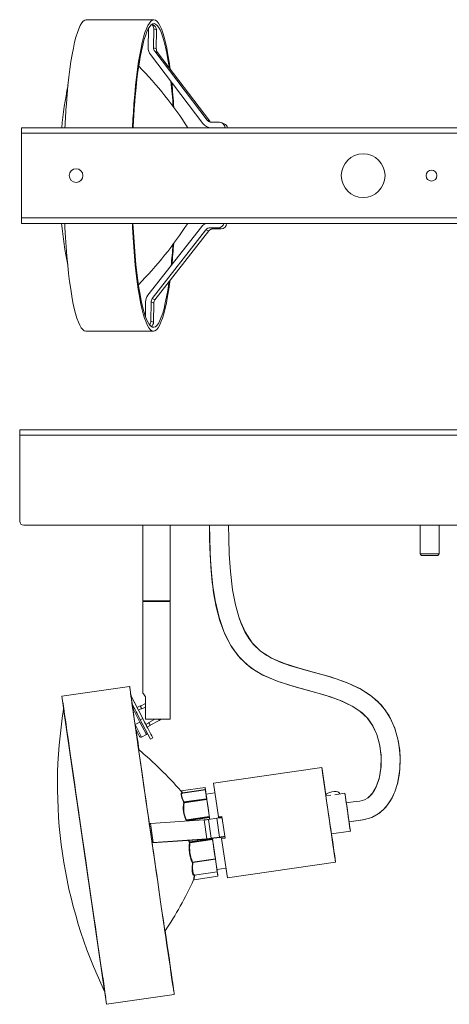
# Model space of a CAD drawing. Header units: millimetres. Extents: x -434 to -2, y -3 to 357.
# Tile 1 of 2: x -434 to -277, y -3 to 357. Entities that reach past the tile are written whole.
import ezdxf

# ---------------------------------------------------------------- set-up
doc = ezdxf.new("R2010")
doc.units = ezdxf.units.MM

msp = doc.modelspace()

# ---------------------------------------------------------------- linework, layer by layer
at = {"color": 7, "linetype": 'Continuous', "lineweight": 15}
for p, q in [((-385.16, 357.05), (-409.9, 357.09)), ((-387.44, 353.35), (-387.19, 353.35)), ((-387.25, 346.78), (-387.19, 353.77)), ((-387.19, 353.77), (-387.22, 353.77)), ((-385.41, 355.19), (-385.92, 355.4)), ((-385.21, 353.76), (-385.28, 346.78)), ((-384.21, 353.34), (-385.21, 353.76)), ((-384.28, 346.36), (-384.21, 353.34)), ((-385.28, 346.78), (-384.28, 346.36)), ((-367.28, 319.09), (-386.45, 344.33)), ((-384.87, 345.55), (-365.7, 320.32)), ((-383.87, 345.13), (-384.87, 345.55)), ((-364.7, 319.9), (-383.87, 345.13)), ((-433.61, 317.5), (-433.61, 282.5)), ((-433.61, 317.5), (-133.61, 317.5)), ((-365.7, 320.32), (-364.7, 319.9)), ((-365.68, 317.85), (-364.84, 317.5)), ((-361.18, 317.54), (-364.17, 317.55)), ((-364.15, 319.54), (-361.16, 319.54)), ((-361.18, 317.5), (-361.18, 317.54)), ((-359.4, 318.97), (-360.41, 319.39)), ((-359.2, 317.54), (-359.2, 317.5)), ((-358.85, 317.52), (-358.95, 317.5)), ((-347.74, 317.5), (-358.85, 317.52)), ((-133.61, 315.5), (-433.61, 315.5)), ((-433.61, 284.5), (-133.61, 284.5)), ((-133.61, 282.5), (-433.61, 282.5)), ((-387.33, 256.2), (-367.66, 281.38)), ((-358.55, 282.49), (-358.55, 282.5)), ((-347.77, 282.5), (-320.6, 282.46)), ((-366.11, 280.15), (-385.78, 254.97)), ((-384.78, 254.55), (-365.11, 279.73)), ((-365.11, 279.73), (-366.11, 280.15)), ((-361.55, 280.92), (-364.54, 280.92)), ((-363.54, 280.5), (-364.54, 280.92)), ((-363.54, 280.5), (-360.55, 280.5)), ((-360.55, 280.5), (-361.55, 280.92)), ((-388.24, 248.34), (-388.18, 253.75)), ((-386.2, 253.75), (-386.27, 246.76)), ((-385.2, 253.33), (-386.2, 253.75)), ((-385.78, 254.97), (-384.78, 254.55)), ((-385.27, 246.34), (-385.2, 253.33)), ((-386.27, 246.76), (-385.27, 246.34)), ((-410.06, 243.09), (-385.32, 243.05)), ((-434.25, 173.47), (-434.25, 206.97)), ((-434.25, 206.97), (-134.25, 206.97)), ((-134.25, 204.97), (-434.25, 204.97)), ((-135.75, 171.97), (-432.75, 171.97)), ((-389.25, 171.97), (-389.25, 144.32)), ((-379.25, 144.32), (-379.25, 171.97)), ((-287.75, 171.97), (-287.75, 161.47)), ((-280.75, 161.47), (-280.75, 171.97)), ((-287.75, 161.47), (-287.25, 160.97)), ((-280.75, 161.47), (-287.75, 161.47)), ((-281.25, 160.97), (-287.25, 160.97)), ((-281.25, 160.97), (-280.75, 161.47)), ((-379.25, 144.32), (-389.25, 144.32)), ((-389.13, 144.32), (-389.02, 144.22)), ((-389.02, 144.22), (-389.13, 144.08)), ((-379.49, 144.22), (-389.02, 144.22)), ((-379.49, 144.22), (-379.37, 144.32)), ((-379.37, 144.08), (-379.49, 144.22)), ((-389.25, 144.08), (-389.25, 110.57)), ((-389.25, 144.08), (-379.25, 144.08)), ((-379.25, 100.97), (-379.25, 144.08)), ((-394.04, 113), (-418.79, 109.42)), ((-418.79, 109.42), (-402.46, -3.4)), ((-393.59, 109.69), (-391.29, 105.24)), ((-389.25, 101.22), (-393.58, 109.63)), ((-388.18, 100.97), (-388.18, 109.2)), ((-390.14, 100.76), (-393.15, 106.63)), ((-392.97, 105.79), (-393.06, 106.45)), ((-392.96, 105.78), (-393.06, 106.44)), ((-392.93, 105.07), (-392.91, 105.08)), ((-390.25, 99.9), (-392.91, 105.08)), ((-390.14, 105.84), (-391.3, 105.24)), ((-391.3, 105.24), (-390.8, 104.26)), ((-390.8, 104.26), (-389.64, 104.86)), ((-388.18, 106.72), (-390.09, 105.74)), ((-390.09, 105.74), (-389.57, 104.72)), ((-389.64, 104.86), (-389.57, 104.72)), ((-388.18, 105.44), (-389.57, 104.72)), ((-390.73, 104.12), (-390.8, 104.26)), ((-389.25, 101.22), (-390.14, 100.76)), ((-379.25, 100.97), (-388.18, 100.97)), ((-384.85, 100.97), (-387.05, 99.83)), ((-383.25, 100.51), (-382.55, 100.97)), ((-390.25, 99.9), (-392.03, 98.99)), ((-389.69, 94.44), (-392.03, 98.99)), ((-391.86, 97.57), (-390.37, 94.69)), ((-391.78, 97.4), (-391.83, 97.37)), ((-387.91, 95.36), (-390.25, 99.9)), ((-390.14, 100.76), (-386.46, 93.65)), ((-388.15, 99.1), (-388.22, 99.24)), ((-388.15, 99.1), (-386.98, 99.7)), ((-388.11, 99.03), (-387.81, 98.45)), ((-387.69, 98.22), (-387.69, 98.22)), ((-387.64, 98.12), (-386.48, 98.72)), ((-386.98, 99.7), (-387.05, 99.83)), ((-387.05, 99.83), (-386.53, 98.82)), ((-387.05, 99.83), (-386.97, 99.7)), ((-386.53, 98.82), (-383.25, 100.51)), ((-391.66, 96.18), (-391.25, 96.39)), ((-389.69, 94.44), (-387.91, 95.36)), ((-386.46, 93.65), (-385.58, 94.11)), ((-323.72, 83.27), (-363.31, 77.54)), ((-366.45, 76.03), (-375.29, 74.75)), ((-363.31, 77.54), (-361.54, 65.18)), ((-375.32, 74.73), (-375.36, 74.76)), ((-375.18, 74.69), (-375.22, 74.72)), ((-374.98, 73.9), (-374.74, 73.88)), ((-366.32, 75.13), (-374.82, 73.9)), ((-366.33, 75.2), (-374.67, 73.99)), ((-366.32, 75.15), (-374.62, 73.95)), ((-366.33, 75.2), (-366.32, 75.15)), ((-366.31, 75.15), (-366.32, 75.19)), ((-366.32, 75.15), (-366.31, 75.08)), ((-366.3, 75.07), (-366.31, 75.15)), ((-366.3, 75.06), (-366.29, 75)), ((-362.81, 74.03), (-366.07, 73.56)), ((-322.26, 73.2), (-322.21, 72.88)), ((-320.49, 73.12), (-322.23, 72.87)), ((-315.29, 73.88), (-318.99, 73.34)), ((-317.26, 73.59), (-317.31, 73.91)), ((-314.77, 70.39), (-315.22, 73.47)), ((-297.48, 73.26), (-297.31, 73.74)), ((-374.25, 70.45), (-374.3, 70.53)), ((-365.86, 71.88), (-374.2, 70.67)), ((-365.85, 71.81), (-374.15, 70.61)), ((-374.15, 70.61), (-374.09, 70.52)), ((-365.84, 71.71), (-374.09, 70.52)), ((-374.07, 70.36), (-374.09, 70.52)), ((-374.07, 70.36), (-365.81, 71.56)), ((-365.86, 71.88), (-365.85, 71.81)), ((-365.84, 71.81), (-365.85, 71.87)), ((-365.85, 71.81), (-365.84, 71.71)), ((-365.83, 71.71), (-365.84, 71.81)), ((-365.81, 71.56), (-365.84, 71.71)), ((-365.81, 71.56), (-364.98, 65.78)), ((-364.92, 65.31), (-373.26, 64.1)), ((-364.91, 65.23), (-373.2, 64.03)), ((-364.89, 65.14), (-373.15, 63.95)), ((-373.12, 63.75), (-364.86, 64.94)), ((-364.91, 65.31), (-364.97, 65.78)), ((-364.9, 65.24), (-364.91, 65.31)), ((-364.91, 65.23), (-364.89, 65.14)), ((-364.88, 65.15), (-364.9, 65.24)), ((-364.86, 64.94), (-364.89, 65.14)), ((-361.54, 65.18), (-360.25, 65.37)), ((-361.54, 65.18), (-361.52, 65.09)), ((-360.24, 65.27), (-361.52, 65.09)), ((-360.25, 65.37), (-359.11, 57.46)), ((-360.18, 64.88), (-360.18, 64.89)), ((-386.91, 63.22), (-386.92, 63.23)), ((-386.91, 63.22), (-385.91, 56.31)), ((-386.84, 62.81), (-386.91, 63.22)), ((-385.84, 55.89), (-386.84, 62.81)), ((-366.75, 64.11), (-386.42, 62.8)), ((-386.42, 62.8), (-385.42, 55.88)), ((-373.3, 63.82), (-373.35, 63.9)), ((-373.2, 64.03), (-373.15, 63.95)), ((-373.13, 63.86), (-373.15, 63.95)), ((-373.12, 63.75), (-373.13, 63.86)), ((-365.75, 57.19), (-366.75, 64.11)), ((-362.19, 64.72), (-365.18, 64.29)), ((-364.18, 57.37), (-365.18, 64.29)), ((-361.19, 57.81), (-362.19, 64.72)), ((-364.18, 57.37), (-361.19, 57.81)), ((-361.17, 57.69), (-364.16, 57.26)), ((-361.14, 57.57), (-361.16, 57.69)), ((-359.17, 57.86), (-361.14, 57.57)), ((-359.18, 57.97), (-359.18, 57.96)), ((-320.23, 59.02), (-313.28, 60.02)), ((-385.92, 56.31), (-385.91, 56.31)), ((-385.91, 56.31), (-385.84, 55.89)), ((-367.3, 56.89), (-385.82, 55.66)), ((-385.42, 55.88), (-365.75, 57.19)), ((-372.13, 55.77), (-372.18, 55.83)), ((-363.75, 57.24), (-372.09, 56.04)), ((-372.04, 55.99), (-363.74, 57.19)), ((-372.04, 55.99), (-371.99, 55.93)), ((-363.73, 57.12), (-371.99, 55.93)), ((-371.96, 55.76), (-371.99, 55.93)), ((-371.96, 55.74), (-363.71, 56.93)), ((-363.75, 57.24), (-363.74, 57.19)), ((-363.73, 57.19), (-363.74, 57.25)), ((-363.69, 56.91), (-363.74, 57.23)), ((-363.74, 57.19), (-363.73, 57.12)), ((-363.72, 57.13), (-363.73, 57.19)), ((-363.71, 56.93), (-363.73, 57.12)), ((-363.6, 56.27), (-363.7, 56.93)), ((-363.61, 56.27), (-362.67, 49.83)), ((-359.11, 57.46), (-360.4, 57.28)), ((-360.4, 57.28), (-358.29, 42.9)), ((-371.07, 48.46), (-371.15, 48.48)), ((-370.98, 48.63), (-371.01, 48.62)), ((-362.67, 49.83), (-370.98, 48.63)), ((-370.92, 48.61), (-370.98, 48.63)), ((-362.67, 49.81), (-370.92, 48.61)), ((-370.9, 48.48), (-370.92, 48.61)), ((-370.9, 48.48), (-362.65, 49.68)), ((-362.67, 49.83), (-362.67, 49.81)), ((-362.65, 49.68), (-362.67, 49.81)), ((-362.66, 49.84), (-362.66, 49.82)), ((-362.65, 49.68), (-361.98, 45.11)), ((-358.29, 42.9), (-318.7, 48.63)), ((-370.48, 42.19), (-361.73, 43.45)), ((-370.39, 43.85), (-370.43, 43.81)), ((-370.39, 43.88), (-370.39, 43.87)), ((-370.33, 43.9), (-361.98, 45.11)), ((-361.98, 45.11), (-370.32, 43.9)), ((-362.07, 45.93), (-358.81, 46.41)), ((-361.98, 45.16), (-361.97, 45.13)), ((-361.97, 45.13), (-361.97, 45.12)), ((-361.85, 44.4), (-361.87, 44.49)), ((-361.85, 44.34), (-361.84, 44.3)), ((-361.73, 43.46), (-361.73, 43.46)), ((-402.46, -3.4), (-377.71, 0.18))]:
    msp.add_line(p, q, dxfattribs=at)
at = {"color": 8, "linetype": 'Continuous', "lineweight": 15}
for p, q in [((-387.19, 353.77), (-387.19, 353.77)), ((-364.17, 317.55), (-364.06, 317.5)), ((-361.18, 317.54), (-361.18, 317.54)), ((-359.11, 317.5), (-359.2, 317.54)), ((-358.56, 282.5), (-358.55, 282.49)), ((-418.2, 104.8), (-403.19, 1.42)), ((-392.91, 105.08), (-392.94, 105.14)), ((-392.03, 98.99), (-392.08, 99.08)), ((-374.62, 73.95), (-374.61, 73.93)), ((-366.32, 75.13), (-365.86, 71.88)), ((-364.77, 64.35), (-364.85, 64.94)), ((-360.18, 64.89), (-360.02, 63.74)), ((-373.31, 63.67), (-373.3, 63.82)), ((-359.35, 59.13), (-359.18, 57.97)), ((-372.25, 55.93), (-372.45, 56.55)), ((-372.09, 56.04), (-372.27, 56.56)), ((-363.66, 56.96), (-363.7, 57.23)), ((-361.98, 45.11), (-361.98, 45.11)), ((-361.97, 45.13), (-361.97, 45.13)), ((-361.97, 45.12), (-361.97, 45.13)), ((-361.85, 44.4), (-361.87, 44.49))]:
    msp.add_line(p, q, dxfattribs=at)
at = {"color": 7, "linetype": 'Continuous', "lineweight": 15, "flags": 128}
for points in [[(-409.9, 357.09), (-410.46, 356.96), (-411.01, 356.56), (-411.56, 355.9), (-412.11, 354.98), (-412.64, 353.8), (-413.16, 352.38), (-413.67, 350.71), (-414.16, 348.8), (-414.62, 346.67), (-415.07, 344.32), (-415.5, 341.76), (-415.89, 339.01), (-416.26, 336.08), (-416.61, 332.98), (-416.92, 329.72), (-417.19, 326.33)], [(-379.23, 339.02), (-379.61, 341.69), (-380.02, 344.25), (-380.47, 346.61), (-380.93, 348.74), (-381.41, 350.65), (-381.91, 352.32), (-382.43, 353.75), (-382.96, 354.93), (-383.5, 355.86), (-384.05, 356.52), (-384.6, 356.92), (-385.16, 357.05), (-385.72, 356.92), (-386.27, 356.52), (-386.82, 355.86), (-387.36, 354.94), (-387.9, 353.77), (-388.42, 352.34), (-388.92, 350.67), (-389.41, 348.77), (-389.88, 346.63), (-390.33, 344.28), (-390.75, 341.73), (-391.15, 338.97), (-391.52, 336.04), (-391.86, 332.94), (-392.17, 329.69), (-392.45, 326.3)], [(-379.57, 339.47), (-379.63, 339.89), (-380.03, 342.47), (-380.46, 344.85), (-380.91, 347.02), (-381.38, 348.96), (-381.87, 350.67), (-382.38, 352.13), (-382.9, 353.35), (-383.43, 354.32), (-383.97, 355.02), (-384.52, 355.47), (-385.07, 355.65), (-385.61, 355.56), (-386.16, 355.21), (-386.71, 354.6), (-387.24, 353.73), (-387.77, 352.6), (-388.29, 351.22), (-388.79, 349.6), (-389.27, 347.74), (-389.73, 345.66), (-390.18, 343.35), (-390.6, 340.84), (-390.99, 338.14), (-391.36, 335.26), (-391.69, 332.2), (-392, 329), (-392.27, 325.65)], [(-417.77, 282.5), (-417.7, 281.02), (-417.5, 277.4), (-417.27, 273.88), (-417, 270.49), (-416.7, 267.24), (-416.37, 264.13), (-416, 261.2), (-415.61, 258.45), (-415.2, 255.89), (-414.76, 253.53), (-414.29, 251.4), (-413.81, 249.49), (-413.31, 247.82), (-412.79, 246.39), (-412.26, 245.21), (-411.72, 244.28), (-411.17, 243.62), (-410.62, 243.22), (-410.06, 243.09), (-410.06, 243.09)], [(-393.03, 282.5), (-392.96, 280.99), (-392.76, 277.36), (-392.53, 273.85), (-392.26, 270.46), (-391.96, 267.2), (-391.62, 264.1), (-391.26, 261.16), (-390.87, 258.41), (-390.46, 255.85), (-390.01, 253.5), (-389.55, 251.36), (-389.07, 249.45), (-388.57, 247.78), (-388.05, 246.35), (-387.52, 245.17), (-386.98, 244.25), (-386.43, 243.59), (-385.88, 243.19), (-385.32, 243.05), (-384.76, 243.18), (-384.21, 243.58), (-383.66, 244.24), (-383.12, 245.16), (-382.58, 246.34), (-382.06, 247.76), (-381.56, 249.43), (-381.07, 251.34), (-380.6, 253.47), (-380.15, 255.82), (-379.73, 258.38), (-379.33, 261.13), (-379.26, 261.61)], [(-392.82, 282.5), (-392.75, 280.98), (-392.55, 277.43), (-392.31, 273.98), (-392.04, 270.65), (-391.74, 267.46), (-391.4, 264.43), (-391.04, 261.57), (-390.65, 258.9), (-390.23, 256.42), (-389.8, 254.14), (-389.33, 252.09), (-388.85, 250.26), (-388.35, 248.67), (-387.84, 247.33), (-387.32, 246.24), (-386.78, 245.4), (-386.24, 244.83), (-385.69, 244.51), (-385.14, 244.47), (-384.59, 244.68), (-384.04, 245.16), (-383.5, 245.91), (-382.97, 246.91), (-382.45, 248.16), (-381.94, 249.66), (-381.45, 251.4), (-380.98, 253.38), (-380.52, 255.57), (-380.09, 257.98), (-379.68, 260.59), (-379.6, 261.18)], [(-320.76, 282.5), (-320.59, 282.46), (-320.43, 282.5)], [(-364.83, 171.97), (-364.78, 166.92), (-364.56, 161.05), (-364.14, 154.41), (-363.3, 147.3), (-362.35, 142.13), (-361, 137.01), (-359.16, 132.08), (-356.74, 127.46), (-353.61, 123.3), (-349.72, 119.82), (-345.31, 117.13), (-339.75, 114.77), (-333.98, 112.92), (-328.18, 111.32), (-322.54, 109.73), (-317.3, 107.94), (-312.65, 105.78), (-309.67, 103.82), (-307.17, 101.5), (-305.16, 98.73), (-303.61, 95.33), (-302.55, 91.41), (-302.05, 87.23), (-302.13, 83.07), (-302.79, 79.2), (-303.82, 76.23), (-303.83, 76.2)], [(-364.8, 171.97), (-364.76, 167.36), (-364.59, 162.22), (-364.29, 156.76), (-363.79, 151.2), (-362.79, 144.46), (-361.33, 138.24), (-359.4, 132.72), (-357.04, 128.01), (-354.31, 124.15), (-351.34, 121.14), (-348.38, 118.93), (-345.66, 117.35), (-340.08, 114.92), (-333.88, 112.92), (-327.27, 111.11), (-320.55, 109.14), (-316.26, 107.55), (-312.34, 105.64), (-308.95, 103.27), (-306.81, 101.13), (-305.03, 98.57), (-303.61, 95.43), (-302.6, 91.8), (-302.06, 87.82), (-302.07, 83.7), (-302.66, 79.71), (-303.84, 76.18)], [(-313.81, 63.42), (-311.35, 63.73), (-308.65, 64.1), (-305.49, 64.99), (-302.64, 66.62), (-300.29, 68.82), (-298.43, 71.43), (-297.02, 74.33), (-296.01, 77.46), (-295.16, 82.43), (-295.05, 87.58), (-295.67, 92.73), (-297.01, 97.68), (-299.11, 102.24), (-301.95, 106.17), (-305.38, 109.35), (-309.22, 111.88), (-314.74, 114.46), (-320.52, 116.44), (-326.35, 118.08), (-332.04, 119.65), (-337.37, 121.35), (-342.12, 123.37), (-346.11, 125.86), (-349.27, 129), (-351.83, 132.97), (-353.84, 137.66), (-355.33, 142.86), (-356.38, 148.35), (-357.16, 155), (-357.57, 161.37), (-357.78, 167.1), (-357.83, 171.97)], [(-296.26, 76.67), (-296.09, 77.15), (-295.3, 81.25), (-295.03, 85.44), (-295.24, 89.62), (-295.9, 93.7), (-297.01, 97.6), (-298.6, 101.27), (-300.69, 104.59), (-303.22, 107.44), (-306.08, 109.83), (-309.85, 112.19), (-313.88, 114.08), (-318.08, 115.64), (-322.33, 116.94), (-326.5, 118.09), (-330.95, 119.31), (-335.13, 120.55), (-338.95, 121.92), (-341.54, 123.05), (-343.9, 124.32), (-346.34, 126.01), (-348.77, 128.35), (-350.35, 130.43), (-351.87, 132.99), (-353.28, 136.07), (-353.89, 137.86)], [(-393.52, 109.57), (-393.55, 109.74), (-393.72, 110.91), (-393.86, 111.82), (-393.96, 112.47), (-394.02, 112.87), (-394.04, 113), (-394.03, 112.87), (-393.98, 112.48), (-393.89, 111.82), (-393.76, 110.91), (-393.6, 109.75), (-393.4, 108.33), (-393.17, 106.68), (-392.9, 104.79), (-392.6, 102.68), (-392.26, 100.36), (-391.9, 97.82), (-391.51, 95.1), (-391.1, 92.2), (-390.65, 89.13), (-390.19, 85.91), (-389.71, 82.55), (-389.21, 79.07), (-388.69, 75.49), (-388.16, 71.82), (-387.62, 68.08), (-387.07, 64.28), (-386.52, 60.45), (-385.96, 56.6), (-385.4, 52.75), (-384.85, 48.92), (-384.3, 45.12), (-383.75, 41.38), (-383.22, 37.71), (-382.7, 34.12), (-382.2, 30.65), (-381.71, 27.29), (-381.24, 24.07), (-380.79, 21), (-380.37, 18.09), (-379.97, 15.37), (-379.6, 12.84), (-379.26, 10.51), (-378.95, 8.39), (-378.67, 6.51), (-378.42, 4.85), (-378.21, 3.44), (-378.04, 2.27), (-377.9, 1.36), (-377.8, 0.7), (-377.74, 0.31), (-377.71, 0.18), (-377.73, 0.31), (-377.78, 0.7), (-377.87, 1.35), (-378, 2.26), (-378.16, 3.43), (-378.36, 4.84), (-378.59, 6.5), (-378.86, 8.38), (-379.16, 10.49), (-379.49, 12.82), (-379.86, 15.35), (-380.25, 18.08), (-380.66, 20.98), (-381.01, 23.38)], [(-393.53, 109.58), (-393.53, 109.6), (-393.67, 110.5), (-393.76, 111.13), (-393.82, 111.5), (-393.84, 111.61), (-393.83, 111.46), (-393.77, 111.05), (-393.68, 110.38), (-393.55, 109.45), (-393.39, 108.27), (-393.19, 106.85), (-392.95, 105.18), (-392.68, 103.29), (-392.38, 101.17), (-392.04, 98.83), (-391.68, 96.3), (-391.29, 93.58), (-390.87, 90.68), (-390.43, 87.62), (-389.97, 84.41), (-389.49, 81.07), (-388.99, 77.61), (-388.48, 74.05), (-387.95, 70.41), (-387.42, 66.7), (-386.88, 62.95), (-386.33, 59.16), (-385.78, 55.36), (-385.23, 51.57), (-384.68, 47.8), (-384.14, 44.07), (-383.61, 40.41), (-383.09, 36.82), (-382.58, 33.32), (-382.09, 29.94), (-381.62, 26.68), (-381.16, 23.56), (-380.73, 20.6), (-380.32, 17.82), (-379.94, 15.22), (-379.59, 12.81), (-379.27, 10.62), (-378.98, 8.64), (-378.72, 6.89), (-378.5, 5.38), (-378.31, 4.11), (-378.16, 3.1), (-378.04, 2.33), (-377.96, 1.83), (-377.92, 1.59), (-377.92, 1.6), (-377.95, 1.89), (-378.03, 2.43), (-378.14, 3.23), (-378.28, 4.28), (-378.47, 5.59), (-378.69, 7.13), (-378.94, 8.91), (-379.23, 10.92), (-379.54, 13.15), (-379.89, 15.59), (-380.27, 18.21), (-380.67, 21.03), (-381.02, 23.45)], [(-418.1, 105.02), (-418.2, 105.68), (-418.36, 106.72), (-418.4, 106.92), (-418.32, 106.29), (-418.12, 104.88), (-417.82, 102.75), (-417.43, 100.01), (-416.97, 96.76), (-416.45, 93.13), (-415.89, 89.23), (-415.31, 85.17), (-414.72, 81.04), (-414.12, 76.91), (-413.54, 72.84), (-412.79, 67.64), (-412.08, 62.75), (-411.39, 58.01)], [(-388.08, 96.79), (-388.1, 96.82), (-388.35, 97.31), (-388.61, 97.81), (-388.96, 98.5), (-389.4, 99.35), (-389.9, 100.32), (-390.41, 101.31), (-390.89, 102.24), (-391.3, 103.04), (-391.63, 103.68), (-392.03, 104.46), (-392.17, 104.74)], [(-390.09, 105.74), (-390.1, 105.77), (-390.14, 105.84), (-390.11, 105.77), (-390.01, 105.58), (-389.85, 105.28), (-389.64, 104.86)], [(-387.63, 98.13), (-387.3, 97.48), (-386.76, 96.43), (-386.31, 95.55), (-385.95, 94.85), (-385.71, 94.38), (-385.59, 94.14), (-385.59, 94.14), (-385.72, 94.38), (-385.96, 94.85), (-386.32, 95.55), (-386.78, 96.43), (-387.32, 97.48), (-387.92, 98.65), (-388.57, 99.91), (-389.25, 101.22)], [(-387.81, 98.45), (-387.64, 98.11), (-387.51, 97.87), (-387.43, 97.72), (-387.41, 97.67), (-387.43, 97.72), (-387.51, 97.87), (-387.63, 98.11), (-387.64, 98.12)], [(-386.97, 99.7), (-386.76, 99.28), (-386.6, 98.97), (-386.51, 98.79), (-386.48, 98.72), (-386.51, 98.79), (-386.61, 98.97), (-386.77, 99.28), (-386.98, 99.7)], [(-390.62, 89.78), (-390.97, 92.18), (-391.39, 95.08), (-391.56, 96.23)], [(-390.62, 89.8), (-390.82, 91.11), (-391.24, 93.99), (-391.56, 96.23)], [(-322.23, 73.11), (-322.24, 73.21), (-322.51, 75.09), (-322.77, 76.83), (-323, 78.4), (-323.2, 79.79), (-323.37, 80.96), (-323.51, 81.91), (-323.62, 82.61), (-323.69, 83.07), (-323.72, 83.26), (-323.71, 83.19), (-323.66, 82.86), (-323.58, 82.27), (-323.46, 81.44), (-323.31, 80.37), (-323.13, 79.08), (-322.91, 77.59), (-322.68, 75.93), (-322.41, 74.12), (-322.14, 72.18), (-321.84, 70.14), (-321.54, 68.05), (-321.23, 65.92), (-320.92, 63.79), (-320.62, 61.7), (-320.32, 59.66), (-320.04, 57.73), (-319.78, 55.92), (-319.54, 54.26), (-319.32, 52.78), (-319.13, 51.49), (-318.98, 50.43), (-318.85, 49.6), (-318.77, 49.02), (-318.72, 48.7), (-318.7, 48.64), (-318.73, 48.84), (-318.79, 49.3), (-318.89, 50.01), (-319.03, 50.96), (-319.2, 52.14), (-319.4, 53.53), (-319.62, 55.11), (-319.87, 56.86), (-320.14, 58.74), (-320.19, 59.02)], [(-322.19, 72.88), (-322.22, 73.03), (-322.48, 74.82), (-322.72, 76.45), (-322.93, 77.91), (-323.11, 79.16), (-323.26, 80.19), (-323.38, 80.97), (-323.46, 81.5), (-323.5, 81.75), (-323.5, 81.74), (-323.46, 81.46), (-323.38, 80.91), (-323.27, 80.11), (-323.12, 79.07), (-322.94, 77.8), (-322.73, 76.32), (-322.49, 74.67), (-322.23, 72.87), (-321.96, 70.96), (-321.67, 68.95), (-321.37, 66.9), (-321.07, 64.83), (-320.77, 62.77), (-320.48, 60.78), (-320.21, 58.87), (-319.95, 57.08), (-319.71, 55.44), (-319.49, 53.99), (-319.31, 52.73), (-319.16, 51.71), (-319.04, 50.93), (-318.97, 50.4), (-318.92, 50.14), (-318.92, 50.15), (-318.96, 50.43), (-319.04, 50.98), (-319.15, 51.79), (-319.3, 52.83), (-319.48, 54.1), (-319.69, 55.57), (-319.93, 57.22), (-320.19, 59.02), (-320.19, 59.02)], [(-366.43, 75.98), (-366.43, 76.01), (-366.44, 76.02), (-366.44, 76.02), (-366.44, 76.02), (-366.44, 76.02), (-366.44, 76.02), (-366.44, 76.02), (-366.44, 76.02), (-366.44, 76.02), (-366.44, 76.02), (-366.44, 76.02), (-366.44, 76.02), (-366.44, 76.02), (-366.44, 76.02), (-366.44, 76.02), (-366.44, 76.02), (-366.44, 76.02), (-366.44, 76.02), (-366.44, 76.03), (-366.44, 76.03), (-366.44, 76.03), (-366.44, 76.03), (-366.44, 76.03), (-366.44, 76.03), (-366.44, 76.03), (-366.44, 76.03), (-366.44, 76.03), (-366.44, 76.03), (-366.44, 76.03), (-366.44, 76.03), (-366.44, 76.03), (-366.45, 76.03)], [(-366.39, 75.7), (-366.39, 75.74), (-366.43, 75.98)], [(-366.43, 75.98), (-366.43, 75.98), (-366.35, 75.44), (-366.22, 74.59)], [(-303.84, 76.18), (-304.41, 75.06), (-304.42, 75.05)], [(-374.79, 73.95), (-374.82, 74), (-374.85, 74.03)], [(-374.62, 73.95), (-374.65, 73.97), (-374.67, 73.99)], [(-366.3, 75.01), (-366.32, 75.13), (-366.32, 75.13)], [(-366.29, 75), (-366.29, 75), (-366.29, 75.01), (-366.3, 75.03), (-366.3, 75.07)], [(-322.26, 73.2), (-322.24, 73.36), (-322, 73.66), (-321.52, 73.95), (-320.85, 74.2), (-320.06, 74.37), (-319.25, 74.46), (-318.49, 74.45), (-317.88, 74.35), (-317.47, 74.15), (-317.31, 73.91)], [(-315.22, 73.47), (-315.27, 73.8), (-315.29, 73.87), (-315.26, 73.68), (-315.2, 73.22), (-315.1, 72.53), (-314.97, 71.62), (-314.81, 70.53), (-314.63, 69.31), (-314.44, 67.99), (-314.25, 66.63), (-314.05, 65.29), (-313.87, 64.01), (-313.7, 62.84), (-313.55, 61.83), (-313.43, 61.02), (-313.34, 60.44), (-313.29, 60.1), (-313.28, 60.03), (-313.31, 60.23), (-313.37, 60.68), (-313.47, 61.37), (-313.6, 62.28), (-313.76, 63.37), (-313.76, 63.38)], [(-313.86, 63.43), (-311.21, 63.77), (-308.16, 64.21), (-305.4, 65.05), (-303.14, 66.28), (-301.39, 67.68), (-300.06, 69.09), (-298.8, 70.82), (-298.04, 72.14)], [(-304.42, 75.05), (-305.45, 73.55), (-306.93, 72.17)], [(-298.04, 72.14), (-297.98, 72.24), (-297.48, 73.26)], [(-374.3, 70.53), (-374.34, 70.6), (-374.37, 70.67)], [(-374.15, 70.61), (-374.18, 70.64), (-374.2, 70.67)], [(-365.86, 71.88), (-365.86, 71.88), (-365.85, 71.88), (-365.85, 71.88), (-365.85, 71.87)], [(-364.97, 65.78), (-365.24, 67.62), (-365.49, 69.33), (-365.68, 70.69), (-365.8, 71.55)], [(-314.78, 70.39), (-314.78, 70.41), (-314.77, 70.33), (-314.72, 69.97), (-314.64, 69.38), (-314.52, 68.58), (-314.39, 67.65), (-314.25, 66.67), (-314.11, 65.71), (-313.98, 64.85), (-313.88, 64.16), (-313.81, 63.69), (-313.78, 63.49), (-313.78, 63.49)], [(-364.98, 65.78), (-364.98, 65.72), (-364.97, 65.66), (-364.96, 65.6), (-364.95, 65.54), (-364.94, 65.48), (-364.93, 65.42), (-364.92, 65.36), (-364.92, 65.31)], [(-364.92, 65.31), (-364.91, 65.3), (-364.91, 65.29), (-364.91, 65.28), (-364.91, 65.27), (-364.91, 65.26), (-364.91, 65.25), (-364.91, 65.24), (-364.91, 65.23)], [(-364.91, 65.23), (-364.9, 65.23), (-364.9, 65.23), (-364.9, 65.23), (-364.9, 65.23), (-364.9, 65.24), (-364.9, 65.24), (-364.9, 65.24), (-364.9, 65.24)], [(-364.88, 65.15), (-364.88, 65.15), (-364.88, 65.15), (-364.88, 65.14), (-364.89, 65.14), (-364.89, 65.14), (-364.89, 65.14), (-364.89, 65.14), (-364.89, 65.14)], [(-364.86, 64.94), (-364.86, 64.94), (-364.86, 64.94), (-364.85, 64.94), (-364.85, 64.94)], [(-373.35, 63.9), (-373.39, 63.97), (-373.42, 64.04)], [(-373.2, 64.03), (-373.23, 64.06), (-373.26, 64.1)], [(-411.39, 58.01), (-410.7, 53.23), (-409.98, 48.21), (-409.19, 42.77), (-408.34, 36.94), (-407.46, 30.9), (-406.58, 24.78), (-405.91, 20.23), (-405.27, 15.83), (-404.67, 11.71), (-404.12, 7.97), (-403.65, 4.76), (-403.27, 2.19), (-402.99, 0.34), (-402.83, -0.7), (-402.79, -0.9), (-402.87, -0.27), (-403.07, 1.14), (-403.37, 3.27), (-403.76, 6.02), (-403.83, 6.55)], [(-372.18, 55.83), (-372.22, 55.88), (-372.25, 55.93)], [(-372.09, 56.04), (-372.07, 56.01), (-372.04, 55.99)], [(-371.96, 55.76), (-371.96, 55.76), (-371.96, 55.75), (-371.96, 55.75), (-371.96, 55.75), (-371.96, 55.75), (-371.96, 55.74), (-371.96, 55.74), (-371.96, 55.74)], [(-363.75, 57.24), (-363.75, 57.24), (-363.74, 57.25), (-363.74, 57.25), (-363.74, 57.25)], [(-363.74, 57.32), (-363.71, 57.1), (-363.68, 56.93)], [(-363.74, 57.24), (-363.71, 57.02), (-363.69, 56.93)], [(-363.71, 56.93), (-363.69, 56.85), (-363.68, 56.77), (-363.67, 56.69), (-363.66, 56.6), (-363.65, 56.52), (-363.63, 56.44), (-363.62, 56.35), (-363.61, 56.27)], [(-362.66, 49.84), (-362.84, 51.01), (-363.07, 52.59), (-363.33, 54.42), (-363.6, 56.27)], [(-363.48, 55.47), (-363.37, 54.68), (-363.01, 52.23), (-362.83, 51.02), (-362.66, 49.85), (-362.66, 49.84)], [(-370.47, 43.78), (-370.87, 44.1), (-371.11, 45.05), (-371.18, 46.55), (-371.07, 48.46)], [(-370.32, 43.9), (-370.72, 44.21), (-370.96, 45.15), (-371.02, 46.63), (-370.9, 48.48)], [(-362.65, 49.68), (-362.65, 49.68), (-362.64, 49.68), (-362.64, 49.68), (-362.64, 49.68)], [(-361.97, 45.12), (-362.02, 45.46), (-362.17, 46.42), (-362.38, 47.91), (-362.64, 49.68)], [(-370.61, 42.19), (-370.67, 42.11), (-370.61, 42.67), (-370.39, 43.85)], [(-370.49, 42.26), (-370.52, 42.22), (-370.45, 42.78), (-370.23, 43.92)], [(-370.43, 43.81), (-370.45, 43.79), (-370.47, 43.78)], [(-370.39, 43.87), (-370.39, 43.87), (-370.39, 43.87), (-370.36, 43.89), (-370.32, 43.9)], [(-370.32, 43.9), (-370.3, 43.91), (-370.28, 43.92)], [(-361.98, 45.16), (-361.98, 45.18), (-361.98, 45.17)], [(-361.97, 45.13), (-361.98, 45.16), (-361.98, 45.17), (-361.98, 45.18), (-361.98, 45.16)], [(-361.92, 44.87), (-361.85, 44.4), (-361.85, 44.4)], [(-361.87, 44.49), (-361.87, 44.49), (-361.87, 44.48), (-361.86, 44.45), (-361.86, 44.42)], [(-361.84, 44.3), (-361.74, 43.61), (-361.74, 43.59)], [(-361.73, 43.49), (-361.73, 43.52), (-361.74, 43.59)]]:
    msp.add_lwpolyline(points, dxfattribs=at)
at = {"color": 8, "linetype": 'Continuous', "lineweight": 15, "flags": 128}
for points in [[(-388.08, 96.79), (-388.22, 97.07), (-388.58, 97.77)], [(-366.32, 75.19), (-366.42, 75.88), (-366.43, 75.98)], [(-303.83, 76.2), (-305.2, 73.87), (-306.82, 72.23), (-308.18, 71.46), (-309.85, 71), (-312.23, 70.68), (-314.72, 70.36)], [(-374.85, 74.03), (-375.29, 74.71), (-375.32, 74.73)], [(-374.37, 70.67), (-374.94, 72.23), (-375.2, 73.35), (-375.13, 73.91), (-374.98, 73.9)], [(-374.67, 73.99), (-375.11, 74.64), (-375.18, 74.69)], [(-374.2, 70.67), (-374.77, 72.19), (-375.03, 73.29), (-374.95, 73.84), (-374.8, 73.83)], [(-365.85, 71.87), (-366.07, 73.41), (-366.23, 74.55), (-366.31, 75.09), (-366.3, 75.06)], [(-364.86, 64.94), (-364.8, 64.53), (-364.78, 64.35)], [(-361.98, 45.12), (-361.89, 44.5), (-361.82, 44.02), (-361.77, 43.68), (-361.74, 43.49), (-361.73, 43.46), (-361.74, 43.47)], [(-361.74, 43.59), (-361.73, 43.5), (-361.81, 44.05), (-361.97, 45.13)]]:
    msp.add_lwpolyline(points, dxfattribs=at)
at = {"color": 7, "linetype": 'Continuous', "lineweight": 15}
for centre, radius in [((-308.61, 300), 8), ((-413.61, 300), 2.5), ((-283.61, 300), 2), ((-283.61, 300), 2)]:
    msp.add_circle(centre, radius, dxfattribs=at)
for centre, radius, start, end in [((-387.19, 353.77), 0.00197, 359.0947, 89.7561), ((-387.19, 353.79), 1.99, 359.289, 52.3673), ((-386.18, 353.37), 1.97, 359.147, 67.0763), ((-383.27, 346.73), 3.98, 179.3568, 217.143), ((-383.29, 346.75), 1.99, 179.3568, 217.143), ((-382.28, 346.33), 1.99, 179.3568, 217.143), ((-492.1, 240.76), 141.93, 32.7313, 44.4001), ((-275.03, 304.14), 144.47, 168.4581, 174.6941), ((-608.1, 309.15), 230.56, 4.0299, 6.2972), ((-627.63, 308.16), 250.33, 3.8529, 5.9369), ((-101.6, 302.65), 316.48, 175.7086, 177.3104), ((-76.93, 302.62), 316.41, 175.7085, 177.3044), ((-85.32, 302.61), 307.82, 175.7074, 177.2276), ((-364.17, 321.46), 3.91, 217.1736, 269.9291), ((-364.15, 321.5), 1.95, 217.1736, 269.9291), ((-363.14, 321.08), 1.96, 217.2065, 231.052), ((-361.18, 317.54), 0.00197, 359.0949, 89.7556), ((-361.17, 317.57), 1.97, 359.095, 89.7555), ((-360.17, 317.15), 1.97, 10.6483, 67.1028), ((-273.98, 295.76), 145.54, 185.2282, 191.2876), ((-493.27, 360.57), 143.55, 315.5482, 327.0557), ((-364.49, 278.91), 4.01, 116.6005, 142.032), ((-361.55, 282.92), 2, 270.1592, 347.8237), ((-360.56, 282.51), 2.01, 270.2491, 359.5877), ((-364.53, 278.93), 1.99, 90.0572, 142.1346), ((-363.53, 278.51), 1.99, 90.0572, 142.1346), ((-619.5, 292.58), 241.98, 353.9344, 355.7814), ((-637.1, 293.4), 259.82, 354.251, 355.9577), ((-384.14, 253.71), 4.04, 142.0062, 179.409), ((-384.18, 253.73), 2.02, 142.0062, 179.409), ((-383.18, 253.31), 2.02, 142.0062, 179.409), ((-388.3, 246.78), 2.02, 317.877, 359.4099), ((-387.3, 246.36), 2.02, 306.0868, 359.4249), ((-432.75, 173.47), 1.5, 180, 270), ((-411.92, 91.74), 29.47, 36.3308, 39.7153), ((-247.26, 76.91), 173.17, 170.7679, 188.3201), ((-417.78, 104.74), 0.431, 154.1142, 177.5498), ((-393.01, 105.25), 0.507, 38.2938, 116.0017), ((-392.68, 104.66), 0.483, 29.3742, 119.3242), ((-354.51, 115.76), 32.53, 207.0485, 207.9559), ((-290.74, 149), 109.45, 207.1266, 207.7009), ((-389.91, 94.91), 0.514, 205.5635, 295.6463), ((-388.16, 95.81), 0.516, 298.9656, 28.7012), ((-478.22, -14.8), 136.39, 41.025, 50.1098), ((-374.72, 74.16), 0.181, 226.2354, 286.222), ((-374.71, 74.08), 0.159, 239.1025, 303.5272), ((-374.65, 74.01), 0.159, 239.1591, 303.361), ((-364.36, 68.47), 10.08, 168.706, 206.0594), ((-374.29, 70.89), 0.235, 250.529, 292.5731), ((-374.47, 71.11), 0.597, 286.3632, 303.2305), ((-364.61, 68.4), 9.66, 168.2706, 206.4576), ((-374.42, 71.03), 0.604, 286.3445, 302.9935), ((-374.08, 70.58), 0.215, 218.5003, 273.4833), ((-365.85, 71.79), 0.0163, 70.4996, 106.7936), ((-365.83, 71.7), 0.0163, 70.4996, 106.7936), ((-423.97, 63.29), 58.75, 8.0888, 8.2478), ((-365.81, 71.55), 0.00972, 9.7747, 99.9312), ((-364.98, 65.75), 0.0256, 81.5923, 104.2871), ((-364.9, 65.21), 0.0982, 93.9731, 99.8207), ((-495.69, 46.14), 132.18, 8.1755, 8.2667), ((-360.48, 56.42), 8.48, 87.999, 101.6048), ((-386.6, 63.74), 0.966, 255.5223, 281.145), ((-375.06, 68.91), 5.13, 288.6515, 290.5604), ((-372.99, 63.64), 0.444, 117.7944, 143.6451), ((-372.94, 63.55), 0.444, 117.6679, 143.5072), ((-373.11, 64.02), 0.274, 228.3503, 269.4952), ((-368.53, 86.54), 22.51, 274.5414, 278.5634), ((-359.48, 49.5), 8.48, 87.999, 101.6048), ((-361.16, 57.68), 0.0085, 87.999, 101.6048), ((-385.6, 56.83), 0.966, 255.5223, 281.145), ((-358.76, 53.87), 13.51, 171.9003, 203.5069), ((-372, 55.72), 0.333, 107.0711, 139.3361), ((-371.93, 55.74), 0.266, 113.2447, 160.9442), ((-371.88, 55.68), 0.266, 113.1788, 160.7887), ((-371.92, 56.45), 0.708, 252.1688, 266.5557), ((-359.11, 53.84), 12.99, 171.5816, 203.677), ((-370.86, 101.79), 45.03, 274.5414, 278.5634), ((-367.53, 79.63), 22.51, 274.5414, 278.5634), ((-363.74, 57.19), 0.00909, 271.7899, 359.7501), ((-363.73, 57.13), 0.00909, 271.7899, 359.7501), ((-477.82, 40.46), 115.31, 8.2137, 8.3138), ((-363.7, 56.92), 0.0159, 68.7135, 106.1865), ((-363.6, 56.24), 0.0302, 83.356, 102.5234), ((-246.88, 76.66), 173.52, 188.219, 205.7335), ((-370.93, 48.41), 0.226, 108.6981, 161.1412), ((-370.87, 48.42), 0.201, 103.9021, 166.7973), ((-370.95, 48.13), 0.353, 82.7168, 110.223), ((-362.67, 49.84), 0.00975, 276.7538, 6.9799), ((-362.67, 49.82), 0.00993, 277.8251, 7.8009), ((-396.75, 44.76), 34.46, 8.2133, 8.4438), ((-370.29, 43.71), 0.196, 98.8122, 158.173), ((-361.99, 45.17), 0.00969, 326.5141, 0.6616), ((-361.98, 45.12), 0.01, 278.2273, 8.2263), ((-361.78, 43.47), 0.0509, 353.0034, 18.5181), ((-361.74, 43.47), 0.0144, 350.7759, 350.9064), ((-361.74, 43.46), 0.0102, 278.8918, 349.9554), ((-496.45, 99.81), 138.4, 326.4397, 335.3965)]:
    msp.add_arc(centre, radius, start, end, dxfattribs=at)
at = {"color": 8, "linetype": 'Continuous', "lineweight": 15}
for centre, radius, start, end in [((-321.48, 81.87), 45.34, 187.3957, 188.4563), ((-370.28, 43.77), 0.152, 133.6491, 162.8738)]:
    msp.add_arc(centre, radius, start, end, dxfattribs=at)

doc.saveas('drawing.dxf')
